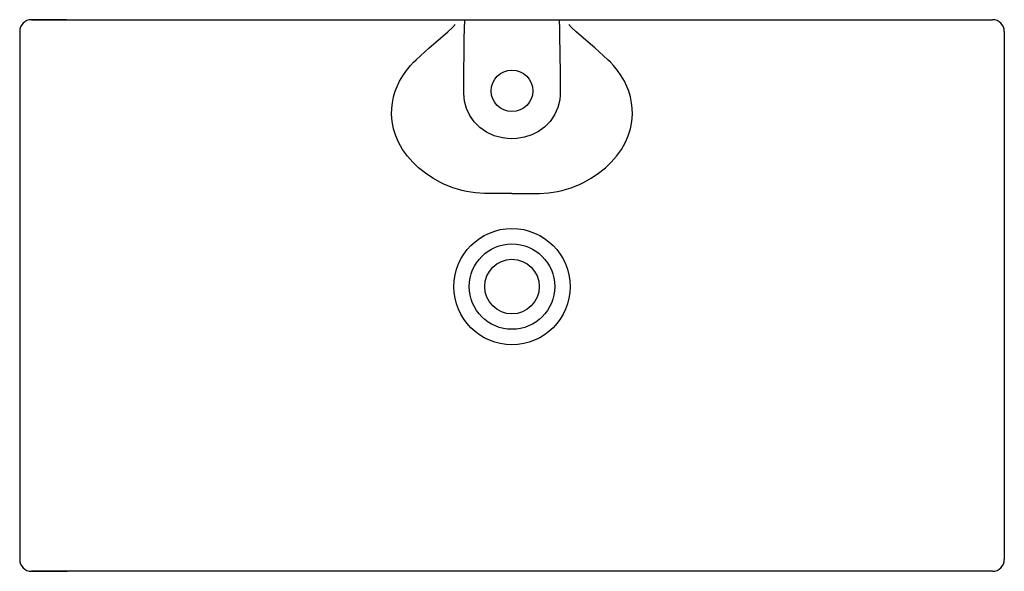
# Model space of a CAD drawing. Header units: millimetres. Extents: x 4820.267 to 4821.097, y 2242.203 to 2242.668.
import ezdxf

# ---------------------------------------------------------------- set-up
doc = ezdxf.new("R2010")
doc.units = ezdxf.units.MM
doc.layers.add('SANINDUSA', color=3, linetype='Continuous')

msp = doc.modelspace()

# ---------------------------------------------------------------- linework, layer by layer
at = {"layer": 'SANINDUSA'}
for p, q in [((4820.27733, 2242.66821), (4820.30676, 2242.66821)), ((4820.27734, 2242.66821), (4820.30676, 2242.66821)), ((4820.30676, 2242.66821), (4820.27734, 2242.66821)), ((4820.30676, 2242.66821), (4820.63438, 2242.66821)), ((4820.63438, 2242.66821), (4820.64248, 2242.66821)), ((4820.64248, 2242.66821), (4820.7222, 2242.66821)), ((4820.7222, 2242.66821), (4820.73031, 2242.66821)), ((4820.73031, 2242.66821), (4821.05793, 2242.66821)), ((4821.05793, 2242.66821), (4821.08734, 2242.66821)), ((4820.26734, 2242.65821), (4820.26734, 2242.21321)), ((4821.09734, 2242.65821), (4821.09734, 2242.21321)), ((4820.30734, 2242.20321), (4820.27734, 2242.20321)), ((4820.30734, 2242.20321), (4820.27734, 2242.20321)), ((4820.27734, 2242.20321), (4820.30734, 2242.20321)), ((4820.68234, 2242.20321), (4820.30734, 2242.20321)), ((4821.05734, 2242.20321), (4820.68234, 2242.20321)), ((4821.08734, 2242.20321), (4821.05734, 2242.20321))]:
    msp.add_line(p, q, dxfattribs=at)
for points in [[(4820.60148, 2242.63437), (4820.61265, 2242.64445), (4820.62416, 2242.65439), (4820.62825, 2242.65798), (4820.63222, 2242.6617), (4820.63438, 2242.66407)], [(4820.64162, 2242.60873), (4820.64171, 2242.61673), (4820.64211, 2242.64873), (4820.64225, 2242.66421)], [(4820.72244, 2242.66421), (4820.72251, 2242.65521), (4820.7229, 2242.62321), (4820.72307, 2242.60873)], [(4820.76321, 2242.63437), (4820.75204, 2242.64445), (4820.74053, 2242.65439), (4820.73644, 2242.65798), (4820.73246, 2242.6617), (4820.73031, 2242.66407)], [(4820.68234, 2242.52166), (4820.67073, 2242.52162), (4820.66492, 2242.52165), (4820.65913, 2242.52181), (4820.65145, 2242.52237), (4820.64764, 2242.52285), (4820.64386, 2242.52349), (4820.64005, 2242.52432), (4820.6363, 2242.52532), (4820.6326, 2242.5265), (4820.62899, 2242.52785), (4820.62552, 2242.52932), (4820.62215, 2242.53093), (4820.61564, 2242.53454), (4820.60943, 2242.53871), (4820.60363, 2242.54335), (4820.59868, 2242.54809), (4820.59418, 2242.55323), (4820.59016, 2242.55887), (4820.58837, 2242.56185), (4820.58675, 2242.56493), (4820.58439, 2242.57041), (4820.58258, 2242.57616), (4820.58137, 2242.58228), (4820.58103, 2242.58543), (4820.58086, 2242.58863), (4820.58097, 2242.5934), (4820.5815, 2242.59823), (4820.5825, 2242.60316), (4820.58396, 2242.60809), (4820.58541, 2242.61183), (4820.58762, 2242.61647), (4820.59027, 2242.621), (4820.59339, 2242.62545), (4820.59691, 2242.6297), (4820.59945, 2242.63239), (4820.60148, 2242.63437)], [(4820.68234, 2242.52166), (4820.69396, 2242.52162), (4820.69976, 2242.52165), (4820.70556, 2242.52181), (4820.71324, 2242.52237), (4820.71705, 2242.52285), (4820.72082, 2242.52349), (4820.72464, 2242.52432), (4820.72839, 2242.52532), (4820.73209, 2242.5265), (4820.7357, 2242.52785), (4820.73916, 2242.52932), (4820.74254, 2242.53093), (4820.74904, 2242.53454), (4820.75526, 2242.53871), (4820.76105, 2242.54335), (4820.76601, 2242.54809), (4820.7705, 2242.55323), (4820.77452, 2242.55887), (4820.77631, 2242.56185), (4820.77794, 2242.56493), (4820.7803, 2242.57041), (4820.78211, 2242.57616), (4820.78331, 2242.58228), (4820.78366, 2242.58543), (4820.78382, 2242.58863), (4820.78372, 2242.5934), (4820.78318, 2242.59823), (4820.78219, 2242.60316), (4820.78072, 2242.60809), (4820.77928, 2242.61183), (4820.77707, 2242.61647), (4820.77442, 2242.621), (4820.7713, 2242.62545), (4820.76777, 2242.6297), (4820.76524, 2242.63239), (4820.76321, 2242.63437)], [(4820.68234, 2242.56789), (4820.67833, 2242.56805), (4820.67434, 2242.56856), (4820.66745, 2242.57036), (4820.66097, 2242.57331), (4820.65524, 2242.57729), (4820.65034, 2242.58224), (4820.64673, 2242.58752), (4820.64405, 2242.59332), (4820.64234, 2242.59952), (4820.64162, 2242.60591), (4820.64162, 2242.60873)], [(4820.72307, 2242.60873), (4820.72301, 2242.60471), (4820.72256, 2242.60071), (4820.72093, 2242.59415), (4820.71821, 2242.58796), (4820.71449, 2242.58242), (4820.70985, 2242.57763), (4820.70475, 2242.57391), (4820.6991, 2242.57107), (4820.69285, 2242.56908), (4820.68637, 2242.56805), (4820.68234, 2242.56789)]]:
    msp.add_lwpolyline(points, dxfattribs=at)
for centre, radius in [((4820.68234, 2242.60821), 0.0175), ((4820.68234, 2242.44321), 0.049), ((4820.68234, 2242.44321), 0.036), ((4820.68234, 2242.44321), 0.023)]:
    msp.add_circle(centre, radius, dxfattribs=at)
for centre, radius, start, end in [((4820.27734, 2242.65821), 0.01, 90, 180), ((4820.65689, 2242.66521), 0.01471, 168.21274, 183.88101), ((4820.7078, 2242.66521), 0.01471, 356.11899, 11.78726), ((4821.08734, 2242.65821), 0.01, 0, 90), ((4820.27734, 2242.21321), 0.01, 180, 270), ((4821.08734, 2242.21321), 0.01, 270, 0)]:
    msp.add_arc(centre, radius, start, end, dxfattribs=at)

doc.saveas('drawing.dxf')
